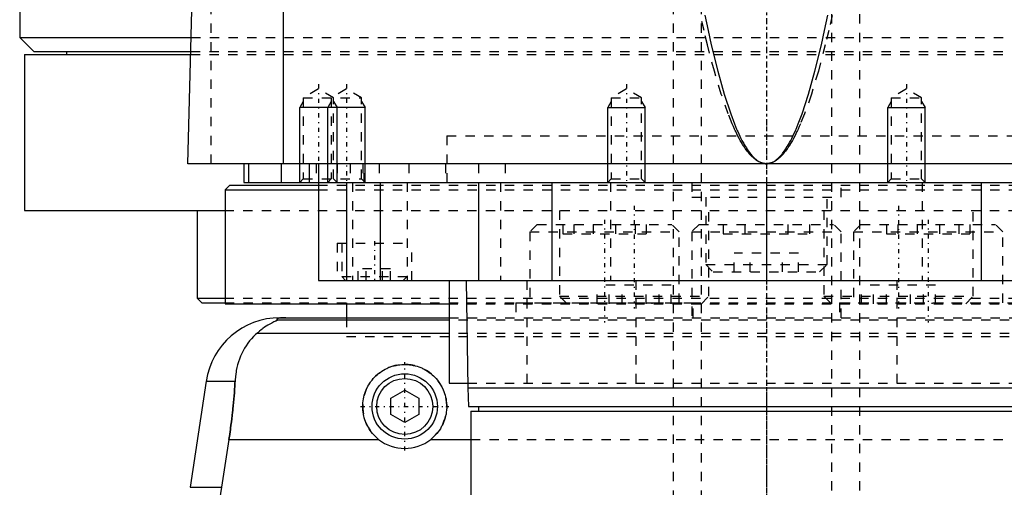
# Model space of a CAD drawing. Extents: x -90 to 90, y -144 to 599.
# Tile 4 of 10: x -80 to 25, y -18 to 32. Entities that reach past the tile are written whole.
import ezdxf

# ---------------------------------------------------------------- set-up
doc = ezdxf.new("R2010")
doc.units = 0
doc.linetypes.add('CENTER', pattern=[1.5, 0.45, -0.5, 0.05, -0.5])
doc.linetypes.add('DASHED', pattern=[2, 1, -1])
for name, color, linetype in [('AM_0', 7, 'CONTINUOUS'), ('AM_10', 7, 'CONTINUOUS'), ('AM_3', 7, 'DASHED'), ('AM_7', 7, 'CENTER')]:
    doc.layers.add(name, color=color, linetype=linetype)

msp = doc.modelspace()

# ---------------------------------------------------------------- linework, layer by layer
at = {"layer": 'AM_0', "color": 7, "linetype": 'CONTINUOUS'}
for p, q in [((-80, 291.5), (-80, 30)), ((-51.74, 16.5), (-51.74, 77.05)), ((-62, 16.5), (-60.5, 73.35)), ((-80, 30), (-78.5, 28.5)), ((-80, 30), (-61.61, 30)), ((-78.5, 28.5), (-61.65, 28.5)), ((-75, 28.5), (-75, 28.2)), ((-79.5, 28.2), (-79.5, 11.5)), ((-79.5, 28.2), (-61.66, 28.2)), ((62, 16.5), (-62, 16.5)), ((-56, 16.5), (-56, 14.5)), ((-55.47, 16.5), (-55.47, 14.5)), ((-52, 16.5), (-52, 14.5)), ((-49, 16.5), (-49, 14.5)), ((-48, 16.5), (-48, 4)), ((-57.5, 14.2), (-58, 13.7)), ((-57.5, 14.2), (-48.01, 14.2)), ((-56, 14.5), (56, 14.5)), ((-45, 14.5), (-45, 4)), ((-41.36, 14.5), (-41.36, 4)), ((-30.85, 14.5), (-30.85, 4)), ((-23, 14.5), (-23, 4)), ((-13, 14.5), (-13, 14.5)), ((0, 14.5), (0, 4)), ((13, 14.5), (13, 14.5)), ((23, 14.5), (23, 4)), ((-58, 13.7), (-58, 1.5)), ((-58, 13.7), (-48.01, 13.7)), ((-79.5, 11.5), (-58.06, 11.5)), ((-61, 11.5), (-61, 2.08)), ((-48, 4), (48, 4)), ((-34, 4), (-34, -7)), ((-32.18, 4), (-32, -7.5)), ((-61, 2.08), (-60.5, 1.58)), ((-61, 2.08), (-58.04, 2.08)), ((-60.5, 1.58), (-58.02, 1.58)), ((-58, 1.5), (-34.04, 1.5)), ((-45, 1.5), (-45, 0)), ((-52.11, 0), (-34, 0)), ((-34, -0.25), (-52.38, -0.25)), ((-34, -1.69), (-54.6, -1.69)), ((-60.02, -6.81), (-61.72, -18.16)), ((-60.02, -6.81), (-56.93, -6.81)), ((-34, -7), (-32.01, -7)), ((-40.25, -8.63), (-38.75, -7.77)), ((-38.75, -7.77), (-37.25, -8.63)), ((-32, -7.5), (-31.9, -9.5)), ((-32, -7.5), (32, -7.5)), ((-40.25, -10.37), (-40.25, -8.63)), ((-37.25, -8.63), (-37.25, -10.37)), ((-38.75, -11.23), (-40.25, -10.37)), ((-37.25, -10.37), (-38.75, -11.23)), ((-31.9, -9.5), (31.9, -9.5)), ((-31.65, -10), (-31.65, -19)), ((-31.65, -10), (31.65, -10)), ((-30.85, -9.5), (-30.85, -10)), ((-57.58, -13.03), (-58.39, -18.16)), ((-57.58, -13.03), (-41.54, -13.03)), ((-35.96, -13.03), (-31.65, -13.03)), ((-61.72, -18.16), (-58.39, -18.16))]:
    msp.add_line(p, q, dxfattribs=at)
for points in [[(-6.59, 32.39, 0), (-6.24, 30.76, 0), (-5.9, 29.22, 0), (-5.21, 26.41, 0), (-4.52, 23.94, 0), (-3.82, 21.83, 0), (-3.42, 20.76, 0), (-3.3, 20.48, 0), (-3.19, 20.2, 0), (-3.13, 20.07, 0), (-3.07, 19.94, 0), (-2.95, 19.68, 0), (-2.84, 19.44, 0), (-2.72, 19.2, 0), (-2.61, 18.98, 0), (-2.49, 18.76, 0), (-2.43, 18.66, 0), (-2.38, 18.56, 0), (-2.26, 18.36, 0), (-2.14, 18.18, 0), (-2.09, 18.09, 0), (-2.03, 18, 0), (-1.91, 17.83, 0), (-1.8, 17.68, 0), (-1.74, 17.6, 0), (-1.68, 17.53, 0), (-1.56, 17.39, 0), (-1.45, 17.27, 0), (-1.33, 17.15, 0), (-1.22, 17.04, 0), (-1.1, 16.94, 0), (-1.04, 16.9, 0), (-0.99, 16.85, 0), (-0.87, 16.78, 0), (-0.75, 16.71, 0), (-0.64, 16.65, 0), (-0.57, 16.62, 0), (-0.55, 16.61, 0), (-0.53, 16.6, 0), (-0.52, 16.6, 0), (-0.51, 16.6, 0), (-0.49, 16.59, 0), (-0.47, 16.58, 0), (-0.45, 16.58, 0), (-0.43, 16.57, 0), (-0.42, 16.56, 0), (-0.41, 16.56, 0), (-0.4, 16.56, 0), (-0.38, 16.55, 0), (-0.36, 16.55, 0), (-0.35, 16.54, 0), (-0.34, 16.54, 0), (-0.32, 16.54, 0), (-0.3, 16.53, 0), (-0.29, 16.53, 0), (-0.28, 16.53, 0), (-0.26, 16.52, 0), (-0.24, 16.52, 0), (-0.22, 16.52, 0), (-0.2, 16.51, 0), (-0.18, 16.51, 0), (-0.17, 16.51, 0), (-0.16, 16.51, 0), (-0.14, 16.51, 0), (-0.13, 16.51, 0), (-0.11, 16.5, 0), (-0.09, 16.5, 0), (-0.07, 16.5, 0), (-0.06, 16.5, 0), (-0.05, 16.5, 0), (-0.03, 16.5, 0), (-0.01, 16.5, 0), (0, 16.5, 0)], [(0, 16.5, 0), (0.01, 16.5, 0), (0.03, 16.5, 0), (0.05, 16.5, 0), (0.06, 16.5, 0), (0.07, 16.5, 0), (0.09, 16.5, 0), (0.11, 16.5, 0), (0.13, 16.51, 0), (0.14, 16.51, 0), (0.16, 16.51, 0), (0.17, 16.51, 0), (0.18, 16.51, 0), (0.2, 16.51, 0), (0.22, 16.52, 0), (0.24, 16.52, 0), (0.26, 16.52, 0), (0.28, 16.53, 0), (0.29, 16.53, 0), (0.3, 16.53, 0), (0.32, 16.54, 0), (0.34, 16.54, 0), (0.35, 16.54, 0), (0.36, 16.55, 0), (0.38, 16.55, 0), (0.4, 16.56, 0), (0.41, 16.56, 0), (0.42, 16.56, 0), (0.43, 16.57, 0), (0.45, 16.58, 0), (0.47, 16.58, 0), (0.49, 16.59, 0), (0.51, 16.6, 0), (0.52, 16.6, 0), (0.53, 16.6, 0), (0.55, 16.61, 0), (0.57, 16.62, 0), (0.59, 16.63, 0), (0.61, 16.63, 0), (0.63, 16.64, 0), (0.64, 16.65, 0), (0.65, 16.65, 0), (0.67, 16.66, 0), (0.69, 16.67, 0), (0.75, 16.71, 0), (0.87, 16.78, 0), (0.99, 16.85, 0), (1.04, 16.9, 0), (1.1, 16.94, 0), (1.22, 17.04, 0), (1.33, 17.15, 0), (1.45, 17.27, 0), (1.56, 17.39, 0), (1.68, 17.53, 0), (1.74, 17.6, 0), (1.8, 17.68, 0), (1.91, 17.83, 0), (2.03, 18, 0), (2.09, 18.09, 0), (2.14, 18.18, 0), (2.26, 18.36, 0), (2.38, 18.56, 0), (2.43, 18.66, 0), (2.49, 18.76, 0), (2.61, 18.98, 0), (2.72, 19.2, 0), (2.84, 19.44, 0), (2.95, 19.68, 0), (3.07, 19.94, 0), (3.13, 20.07, 0), (3.19, 20.2, 0), (3.3, 20.48, 0), (3.42, 20.76, 0), (3.82, 21.83, 0), (4.52, 23.94, 0), (5.21, 26.41, 0), (5.9, 29.22, 0), (6.24, 30.76, 0), (6.59, 32.39, 0)], [(-51.49, 0, 0), (-51.5, 0, 0), (-51.51, 0, 0), (-51.52, 0, 0), (-51.52, 0, 0), (-51.53, 0, 0), (-51.53, 0, 0), (-51.54, 0, 0), (-51.55, 0, 0), (-51.56, 0, 0), (-51.57, 0, 0), (-51.57, 0, 0), (-51.58, 0, 0), (-51.59, 0, 0), (-51.6, 0, 0), (-51.6, 0, 0), (-51.61, 0, 0), (-51.62, 0, 0), (-51.63, 0, 0), (-51.63, 0, 0), (-51.64, 0, 0), (-51.65, 0, 0), (-51.65, 0, 0), (-51.66, 0, 0), (-51.67, 0, 0), (-51.67, 0, 0), (-51.68, 0, 0), (-51.68, 0, 0), (-51.69, 0, 0), (-51.7, 0, 0), (-51.7, 0, 0), (-51.71, 0, 0), (-51.72, 0, 0), (-51.72, 0, 0), (-51.73, 0, 0), (-51.73, 0, 0), (-51.74, 0, 0), (-51.75, 0, 0), (-51.76, 0, 0), (-51.76, -0.01, 0), (-51.77, -0.01, 0), (-51.77, -0.01, 0), (-51.78, -0.01, 0), (-51.78, -0.01, 0), (-51.79, -0.01, 0), (-51.8, -0.01, 0), (-51.8, -0.01, 0), (-51.81, -0.01, 0), (-51.81, -0.01, 0), (-51.82, -0.01, 0), (-51.82, -0.01, 0), (-51.84, -0.01, 0), (-51.87, -0.01, 0), (-51.89, -0.01, 0), (-51.91, -0.01, 0), (-51.93, -0.01, 0), (-51.96, -0.02, 0), (-51.99, -0.02, 0), (-52.01, -0.02, 0), (-52.04, -0.02, 0), (-52.05, -0.03, 0), (-52.06, -0.03, 0), (-52.08, -0.03, 0), (-52.1, -0.03, 0), (-52.1, -0.03, 0), (-52.11, -0.03, 0), (-52.13, -0.04, 0), (-52.15, -0.04, 0), (-52.15, -0.04, 0), (-52.16, -0.04, 0), (-52.17, -0.04, 0), (-52.19, -0.04, 0), (-52.23, -0.05, 0), (-52.3, -0.07, 0), (-52.35, -0.08, 0), (-52.39, -0.1, 0), (-52.41, -0.11, 0), (-52.42, -0.12, 0), (-52.43, -0.13, 0), (-52.45, -0.14, 0), (-52.45, -0.16, 0), (-52.45, -0.17, 0), (-52.45, -0.19, 0), (-52.44, -0.2, 0), (-52.44, -0.21, 0), (-52.43, -0.22, 0), (-52.41, -0.23, 0), (-52.39, -0.25, 0), (-52.38, -0.25, 0)], [(-52.38, -0.25, 0), (-52.38, -0.25, 0), (-52.38, -0.26, 0), (-52.38, -0.26, 0), (-52.38, -0.26, 0), (-52.38, -0.26, 0), (-52.38, -0.26, 0), (-52.38, -0.27, 0), (-52.38, -0.27, 0), (-52.38, -0.27, 0), (-52.39, -0.27, 0), (-52.39, -0.28, 0), (-52.39, -0.28, 0), (-52.4, -0.28, 0), (-52.41, -0.28, 0), (-52.41, -0.29, 0), (-52.42, -0.29, 0), (-52.43, -0.3, 0), (-52.43, -0.3, 0), (-52.44, -0.3, 0), (-52.45, -0.31, 0), (-52.46, -0.31, 0), (-52.46, -0.31, 0), (-52.47, -0.32, 0), (-52.48, -0.32, 0), (-52.49, -0.33, 0), (-52.5, -0.33, 0), (-52.5, -0.33, 0), (-52.51, -0.34, 0), (-52.53, -0.34, 0), (-52.54, -0.35, 0), (-52.55, -0.35, 0), (-52.57, -0.36, 0), (-52.57, -0.36, 0), (-52.58, -0.37, 0), (-52.6, -0.37, 0), (-52.61, -0.38, 0), (-52.66, -0.4, 0), (-52.76, -0.45, 0), (-52.88, -0.51, 0), (-53, -0.57, 0), (-53.06, -0.6, 0), (-53.13, -0.64, 0), (-53.27, -0.72, 0), (-53.43, -0.81, 0), (-53.59, -0.91, 0), (-53.76, -1.02, 0), (-53.94, -1.15, 0), (-54.03, -1.21, 0), (-54.12, -1.29, 0), (-54.31, -1.44, 0), (-54.5, -1.6, 0), (-54.6, -1.69, 0)], [(-54.6, -1.69, 0), (-54.72, -1.8, 0), (-54.94, -2.02, 0), (-55.16, -2.25, 0), (-55.26, -2.37, 0), (-55.36, -2.49, 0), (-55.55, -2.74, 0), (-55.73, -3, 0), (-55.9, -3.27, 0), (-56.06, -3.55, 0), (-56.2, -3.83, 0), (-56.27, -3.98, 0), (-56.33, -4.12, 0), (-56.45, -4.42, 0), (-56.55, -4.72, 0), (-56.65, -5.03, 0), (-56.73, -5.34, 0), (-56.8, -5.66, 0), (-56.82, -5.83, 0), (-56.85, -5.99, 0), (-56.89, -6.32, 0), (-56.92, -6.65, 0), (-56.93, -6.81, 0)], [(-41.54, -13.03, 0), (-41.62, -12.97, 0), (-41.77, -12.83, 0), (-41.92, -12.69, 0), (-41.99, -12.62, 0), (-42.06, -12.55, 0), (-42.2, -12.39, 0), (-42.33, -12.23, 0), (-42.45, -12.06, 0), (-42.57, -11.89, 0), (-42.67, -11.7, 0), (-42.72, -11.61, 0), (-42.77, -11.52, 0), (-42.86, -11.32, 0), (-42.95, -11.13, 0), (-43.02, -10.93, 0), (-43.08, -10.73, 0), (-43.13, -10.52, 0), (-43.15, -10.42, 0), (-43.18, -10.32, 0), (-43.21, -10.11, 0), (-43.23, -9.91, 0), (-43.24, -9.81, 0), (-43.25, -9.71, 0), (-43.25, -9.51, 0), (-43.25, -9.31, 0), (-43.24, -9.21, 0), (-43.23, -9.11, 0), (-43.21, -8.91, 0), (-43.18, -8.7, 0), (-43.14, -8.5, 0), (-43.09, -8.3, 0), (-43.03, -8.1, 0), (-42.99, -8.01, 0), (-42.96, -7.91, 0), (-42.88, -7.72, 0), (-42.8, -7.53, 0), (-42.7, -7.34, 0), (-42.6, -7.17, 0), (-42.49, -6.99, 0), (-42.43, -6.91, 0), (-42.37, -6.83, 0), (-42.25, -6.67, 0), (-42.12, -6.52, 0), (-41.98, -6.37, 0), (-41.84, -6.23, 0), (-41.7, -6.1, 0), (-41.62, -6.03, 0), (-41.54, -5.97, 0), (-41.38, -5.85, 0), (-41.21, -5.73, 0), (-41.03, -5.62, 0), (-40.85, -5.52, 0), (-40.67, -5.43, 0), (-40.57, -5.38, 0), (-40.47, -5.34, 0), (-40.28, -5.27, 0), (-40.08, -5.2, 0), (-39.87, -5.14, 0), (-39.67, -5.1, 0), (-39.46, -5.06, 0), (-39.36, -5.04, 0), (-39.26, -5.03, 0), (-39.05, -5.01, 0), (-38.85, -5, 0), (-38.75, -5, 0), (-38.65, -5, 0), (-38.45, -5.01, 0), (-38.24, -5.03, 0), (-38.14, -5.04, 0), (-38.04, -5.06, 0), (-37.83, -5.1, 0), (-37.63, -5.14, 0), (-37.42, -5.2, 0), (-37.22, -5.27, 0), (-37.03, -5.34, 0), (-36.93, -5.38, 0), (-36.83, -5.43, 0), (-36.65, -5.52, 0), (-36.47, -5.62, 0), (-36.29, -5.73, 0), (-36.12, -5.85, 0), (-35.96, -5.97, 0), (-35.88, -6.03, 0), (-35.8, -6.1, 0), (-35.66, -6.23, 0), (-35.52, -6.37, 0), (-35.38, -6.52, 0), (-35.25, -6.67, 0), (-35.13, -6.83, 0), (-35.07, -6.91, 0), (-35.01, -6.99, 0), (-34.9, -7.17, 0), (-34.8, -7.34, 0), (-34.7, -7.53, 0), (-34.62, -7.72, 0), (-34.54, -7.91, 0), (-34.51, -8.01, 0), (-34.47, -8.1, 0), (-34.41, -8.3, 0), (-34.36, -8.5, 0), (-34.32, -8.7, 0), (-34.29, -8.91, 0), (-34.27, -9.11, 0), (-34.26, -9.21, 0), (-34.25, -9.31, 0), (-34.25, -9.51, 0), (-34.25, -9.71, 0), (-34.26, -9.81, 0), (-34.27, -9.91, 0), (-34.29, -10.11, 0), (-34.32, -10.32, 0), (-34.35, -10.42, 0), (-34.37, -10.52, 0), (-34.42, -10.73, 0), (-34.48, -10.93, 0), (-34.55, -11.13, 0), (-34.64, -11.32, 0), (-34.73, -11.52, 0), (-34.78, -11.61, 0), (-34.83, -11.7, 0), (-34.93, -11.89, 0), (-35.05, -12.06, 0), (-35.17, -12.23, 0), (-35.3, -12.39, 0), (-35.44, -12.55, 0), (-35.51, -12.62, 0), (-35.58, -12.69, 0), (-35.73, -12.83, 0), (-35.88, -12.97, 0), (-35.96, -13.03, 0)], [(-56.93, -6.81, 0), (-56.94, -6.99, 0), (-56.96, -7.33, 0), (-56.98, -7.68, 0), (-56.99, -7.85, 0), (-57, -8.03, 0), (-57.03, -8.37, 0), (-57.06, -8.72, 0), (-57.09, -9.07, 0), (-57.12, -9.42, 0), (-57.15, -9.77, 0), (-57.17, -9.94, 0), (-57.19, -10.12, 0), (-57.23, -10.46, 0), (-57.27, -10.81, 0), (-57.31, -11.15, 0), (-57.36, -11.5, 0), (-57.4, -11.84, 0), (-57.43, -12.01, 0), (-57.45, -12.18, 0), (-57.5, -12.52, 0), (-57.55, -12.86, 0), (-57.58, -13.03, 0)], [(-58.39, -18.16, 0), (-58.5, -18.82, 0), (-58.67, -20.16, 0), (-58.82, -21.48, 0), (-58.88, -22.14, 0), (-58.94, -22.8, 0), (-59.02, -24.1, 0), (-59.07, -25.38, 0), (-59.09, -26.64, 0), (-59.09, -27.88, 0), (-59.06, -29.15, 0), (-59.03, -29.79, 0), (-58.99, -30.44, 0), (-58.9, -31.75, 0), (-58.78, -33.07, 0), (-58.62, -34.4, 0), (-58.43, -35.73, 0), (-58.21, -37.05, 0), (-58.09, -37.72, 0), (-57.96, -38.38, 0), (-57.68, -39.69, 0), (-57.37, -40.98, 0), (-57.2, -41.62, 0)]]:
    msp.add_polyline3d(points, dxfattribs=at)
for radius in [3.5, 3]:
    msp.add_circle((-38.75, -9.5), radius, dxfattribs=at)
for centre, radius, start, end in [((-52.11, -8), 8, 90, 171.467), ((-38.75, -9.5), 4.5, 231.7104, 308.2896)]:
    msp.add_arc(centre, radius, start, end, dxfattribs=at)
at = {"layer": 'AM_10', "color": 7, "linetype": 'CONTINUOUS'}
for p, q in [((-49.62, 23.16), (-50, 22.5)), ((-50, 14.5), (-50, 22.5)), ((-43, 22.5), (-50, 22.5)), ((-46.62, 23.16), (-47, 22.5)), ((-47, 14.5), (-47, 22.5)), ((-46.38, 23.16), (-46, 22.5)), ((-46, 14.5), (-46, 22.5)), ((-43.38, 23.16), (-43, 22.5)), ((-43, 14.5), (-43, 22.5)), ((-16.62, 23.16), (-17, 22.5)), ((-17, 14.5), (-17, 22.5)), ((-17, 22.5), (-13, 22.5)), ((-13.38, 23.16), (-13, 22.5)), ((-13, 14.5), (-13, 22.5)), ((13.38, 23.16), (13, 22.5)), ((13, 14.5), (13, 22.5)), ((13, 22.5), (17, 22.5)), ((16.62, 23.16), (17, 22.5)), ((17, 14.5), (17, 22.5))]:
    msp.add_line(p, q, dxfattribs=at)
at = {"layer": 'AM_3', "color": 6, "linetype": 'DASHED'}
for p, q in [((-7, 565.5), (-7, -110.5)), ((7, -110.5), (7, 565.5)), ((-10, 553.5), (-10, -70.5)), ((10, -70.5), (10, 553.5)), ((-59.5, 16.5), (-59.5, 75.49)), ((-61.61, 30), (61.61, 30)), ((-61.65, 28.5), (61.65, 28.5)), ((-61.66, 28.2), (61.66, 28.2)), ((-48, 24.5), (-49.62, 23.56)), ((-46.38, 23.56), (-48, 24.5)), ((-45, 24.5), (-46.62, 23.56)), ((-43.38, 23.56), (-45, 24.5)), ((-15, 24.5), (-16.62, 23.56)), ((-13.38, 23.56), (-15, 24.5)), ((15, 24.5), (13.38, 23.56)), ((16.62, 23.56), (15, 24.5)), ((-49.62, 23.56), (-49.62, 14.88)), ((-49.62, 23.56), (-43.38, 23.56)), ((-46.62, 23.56), (-46.62, 14.88)), ((-46.38, 14.88), (-46.38, 23.56)), ((-43.38, 14.88), (-43.38, 23.56)), ((-16.62, 23.56), (-16.62, 14.88)), ((-16.62, 23.56), (-13.38, 23.56)), ((-13.38, 14.88), (-13.38, 23.56)), ((13.38, 23.56), (13.38, 14.88)), ((13.38, 23.56), (16.62, 23.56)), ((16.62, 14.88), (16.62, 23.56)), ((-34.25, 19.5), (34.25, 19.5)), ((-34.25, 19.5), (-34.25, 14.2)), ((-34.25, 19.5), (0, 19.5)), ((-48.25, 16.5), (-48.25, 14.5)), ((-46, 16.5), (-46, 14.5)), ((-44.59, 16.5), (-44.59, 14.5)), ((-43.24, 16.5), (-43.24, 14.5)), ((-43.09, 14.5), (-43.09, 16.5)), ((-41.5, 16.5), (-41.5, 14.5)), ((-38.29, 16.5), (-38.29, 14.5)), ((-34.38, 16.5), (-34.38, 14.5)), ((-30.84, 16.5), (-30.84, 14.5)), ((-28, 16.5), (-28, 14.5)), ((-49.62, 14.88), (-50, 14.5)), ((-49.62, 14.88), (-43.38, 14.88)), ((-46.62, 14.88), (-47, 14.5)), ((-46, 14.5), (-46.38, 14.88)), ((-43, 14.5), (-43.38, 14.88)), ((-16.62, 14.88), (-17, 14.5)), ((-16.62, 14.88), (-13.38, 14.88)), ((-13, 14.5), (-13.38, 14.88)), ((13.38, 14.88), (13, 14.5)), ((13.38, 14.88), (16.62, 14.88)), ((17, 14.5), (16.62, 14.88)), ((-48.01, 14.2), (48.01, 14.2)), ((-44.34, 14.5), (-44.34, 4)), ((-38.5, 14.5), (-38.5, 4)), ((-28.48, 14.5), (-28.48, 4)), ((-16.7, 14.5), (-16.7, 4)), ((-8, 14.5), (-8, 12.9)), ((8, 12.9), (8, 14.5)), ((16.7, 14.5), (16.7, 4)), ((-48.01, 13.7), (48.01, 13.7)), ((-8, 12.9), (8, 12.9)), ((-6.5, 12.9), (-6.5, 5.7)), ((6.5, 5.7), (6.5, 12.9)), ((-58.06, 11.5), (58.06, 11.5)), ((-22.16, 11.5), (-22.16, 2.3)), ((-6.16, 2.3), (-6.16, 11.5)), ((6.16, 11.5), (6.16, 2.3)), ((22.16, 2.3), (22.16, 11.5)), ((-24.54, 10), (-25.34, 9.2)), ((-24.54, 10), (-10.14, 10)), ((-21.8, 10), (-21.8, 9)), ((-20.61, 10), (-20.61, 9)), ((-18.54, 10), (-18.54, 9)), ((-16.15, 10), (-16.15, 9)), ((-14.07, 10), (-14.07, 9)), ((-12.88, 10), (-12.88, 9)), ((-9.34, 9.2), (-10.14, 10)), ((-7.2, 10), (-8, 9.2)), ((-7.2, 10), (7.2, 10)), ((-4.62, 10), (-4.62, 9)), ((-2.31, 10), (-2.31, 9)), ((2.31, 10), (2.31, 9)), ((4.62, 10), (4.62, 9)), ((8, 9.2), (7.2, 10)), ((10.14, 10), (9.34, 9.2)), ((10.14, 10), (24.54, 10)), ((12.88, 10), (12.88, 9)), ((14.07, 10), (14.07, 9)), ((16.15, 10), (16.15, 9)), ((18.54, 10), (18.54, 9)), ((20.61, 10), (20.61, 9)), ((21.8, 10), (21.8, 9)), ((25.34, 9.2), (24.54, 10)), ((-25.34, 9.2), (-25.34, 1.6)), ((-25.34, 9.2), (-9.34, 9.2)), ((-21.8, 9), (-12.88, 9)), ((-9.34, 1.6), (-9.34, 9.2)), ((-8, 9.2), (-8, 0)), ((-8, 9.2), (8, 9.2)), ((-4.62, 9), (4.62, 9)), ((8, 0), (8, 9.2)), ((9.34, 9.2), (9.34, 1.6)), ((9.34, 9.2), (25.34, 9.2)), ((12.88, 9), (21.8, 9)), ((25.34, 1.6), (25.34, 9.2)), ((-46, 8), (-46, 4)), ((-46, 8), (-38, 8)), ((-45.5, 8), (-45.5, 4.4)), ((-38, 4), (-38, 8)), ((-3.46, 4.9), (-3.46, 6.9)), ((3.46, 6.9), (-3.46, 6.9)), ((-1.73, 4.9), (-1.73, 6.9)), ((1.73, 4.9), (1.73, 6.9)), ((3.46, 4.9), (3.46, 6.9)), ((-6.5, 5.7), (-5.7, 4.9)), ((-6.5, 5.7), (6.5, 5.7)), ((5.7, 4.9), (6.5, 5.7)), ((-45.5, 4.4), (-45.1, 4)), ((-45.5, 4.4), (-38.5, 4.4)), ((-43.73, 4), (-43.73, 5.25)), ((-40.27, 5.25), (-43.73, 5.25)), ((-42.87, 4), (-42.87, 5.25)), ((-41.13, 4), (-41.13, 5.25)), ((-40.27, 4), (-40.27, 5.25)), ((-38.9, 4), (-38.5, 4.4)), ((-5.7, 4.9), (5.7, 4.9)), ((-25.65, 4), (-25.65, -7)), ((-18.12, 1.5), (-18.12, 3.5)), ((-10.19, 3.5), (-18.12, 3.5)), ((-16.83, 1.5), (-16.83, 3.5)), ((-15.44, 1.5), (-15.44, 3.5)), ((-13.98, 4), (-13.98, -7)), ((-12.87, 1.5), (-12.87, 3.5)), ((-11.48, 1.5), (-11.48, 3.5)), ((-10.19, 1.5), (-10.19, 3.5)), ((10.19, 1.5), (10.19, 3.5)), ((18.12, 3.5), (10.19, 3.5)), ((11.48, 1.5), (11.48, 3.5)), ((12.87, 1.5), (12.87, 3.5)), ((13.98, 4), (13.98, -7)), ((15.44, 1.5), (15.44, 3.5)), ((16.83, 1.5), (16.83, 3.5)), ((18.12, 1.5), (18.12, 3.5)), ((-22.16, 2.3), (-21.36, 1.5)), ((-22.16, 2.3), (-6.16, 2.3)), ((-6.96, 1.5), (-6.16, 2.3)), ((6.16, 2.3), (6.96, 1.5)), ((6.16, 2.3), (22.16, 2.3)), ((21.36, 1.5), (22.16, 2.3)), ((-58.04, 2.08), (58.04, 2.08)), ((-58.02, 1.58), (58.02, 1.58)), ((-45, 1.58), (-45, 1.5)), ((-34.04, 1.5), (34.04, 1.5)), ((-26.84, 1.6), (-26.84, 0)), ((-26.84, 1.6), (-7.84, 1.6)), ((-17.73, 1.5), (-17.73, 1.6)), ((-12.26, 1.6), (-12.26, 1.5)), ((-7.84, 0), (-7.84, 1.6)), ((7.84, 1.6), (7.84, 0)), ((7.84, 1.6), (26.84, 1.6)), ((12.26, 1.5), (12.26, 1.6)), ((17.73, 1.6), (17.73, 1.5)), ((-45, 0), (-45, -2)), ((-34, 0), (34, 0)), ((34, -0.25), (-34, -0.25)), ((-45, -2), (45, -2)), ((-45, -2), (45, -2)), ((34, -1.69), (-34, -1.69)), ((-32.01, -7), (32.01, -7)), ((-31.65, -13.03), (31.65, -13.03))]:
    msp.add_line(p, q, dxfattribs=at)
for points in [[(0, 16.5, 0), (-0.01, 16.5, 0), (-0.03, 16.5, 0), (-0.05, 16.5, 0), (-0.06, 16.5, 0), (-0.07, 16.5, 0), (-0.09, 16.5, 0), (-0.11, 16.5, 0), (-0.13, 16.51, 0), (-0.15, 16.51, 0), (-0.18, 16.51, 0), (-0.19, 16.51, 0), (-0.2, 16.51, 0), (-0.22, 16.51, 0), (-0.24, 16.52, 0), (-0.26, 16.52, 0), (-0.28, 16.52, 0), (-0.3, 16.53, 0), (-0.31, 16.53, 0), (-0.32, 16.53, 0), (-0.34, 16.54, 0), (-0.36, 16.54, 0), (-0.37, 16.54, 0), (-0.38, 16.55, 0), (-0.4, 16.55, 0), (-0.42, 16.56, 0), (-0.43, 16.56, 0), (-0.44, 16.56, 0), (-0.46, 16.57, 0), (-0.49, 16.58, 0), (-0.51, 16.58, 0), (-0.53, 16.59, 0), (-0.55, 16.6, 0), (-0.56, 16.6, 0), (-0.57, 16.6, 0), (-0.59, 16.61, 0), (-0.61, 16.62, 0), (-0.68, 16.65, 0), (-0.81, 16.71, 0), (-0.93, 16.78, 0), (-1.05, 16.85, 0), (-1.12, 16.9, 0), (-1.18, 16.94, 0), (-1.3, 17.04, 0), (-1.43, 17.15, 0), (-1.55, 17.26, 0), (-1.67, 17.39, 0), (-1.8, 17.53, 0), (-1.86, 17.6, 0), (-1.92, 17.68, 0), (-2.05, 17.83, 0), (-2.17, 18, 0), (-2.23, 18.09, 0), (-2.29, 18.17, 0), (-2.42, 18.36, 0), (-2.54, 18.56, 0), (-2.6, 18.66, 0), (-2.66, 18.76, 0), (-2.79, 18.98, 0), (-2.91, 19.2, 0), (-3.04, 19.44, 0), (-3.16, 19.68, 0), (-3.28, 19.94, 0), (-3.35, 20.07, 0), (-3.41, 20.2, 0), (-3.53, 20.47, 0), (-3.65, 20.76, 0), (-4.09, 21.83, 0), (-4.83, 23.94, 0), (-5.57, 26.4, 0), (-6.31, 29.22, 0), (-6.68, 30.76, 0), (-7.05, 32.38, 0)], [(7.05, 32.38, 0), (6.68, 30.76, 0), (6.31, 29.22, 0), (5.57, 26.4, 0), (4.83, 23.94, 0), (4.09, 21.83, 0), (3.65, 20.76, 0), (3.53, 20.47, 0), (3.41, 20.2, 0), (3.35, 20.07, 0), (3.28, 19.94, 0), (3.16, 19.68, 0), (3.04, 19.44, 0), (2.91, 19.2, 0), (2.79, 18.98, 0), (2.66, 18.76, 0), (2.6, 18.66, 0), (2.54, 18.56, 0), (2.42, 18.36, 0), (2.29, 18.17, 0), (2.23, 18.09, 0), (2.17, 18, 0), (2.05, 17.83, 0), (1.92, 17.68, 0), (1.86, 17.6, 0), (1.8, 17.53, 0), (1.67, 17.39, 0), (1.55, 17.26, 0), (1.43, 17.15, 0), (1.3, 17.04, 0), (1.18, 16.94, 0), (1.12, 16.9, 0), (1.05, 16.85, 0), (0.93, 16.78, 0), (0.81, 16.71, 0), (0.68, 16.65, 0), (0.56, 16.6, 0), (0.49, 16.58, 0), (0.46, 16.57, 0), (0.44, 16.56, 0), (0.43, 16.56, 0), (0.42, 16.56, 0), (0.4, 16.55, 0), (0.38, 16.55, 0), (0.37, 16.54, 0), (0.36, 16.54, 0), (0.34, 16.54, 0), (0.32, 16.53, 0), (0.31, 16.53, 0), (0.3, 16.53, 0), (0.28, 16.52, 0), (0.26, 16.52, 0), (0.24, 16.52, 0), (0.22, 16.51, 0), (0.2, 16.51, 0), (0.19, 16.51, 0), (0.18, 16.51, 0), (0.15, 16.51, 0), (0.13, 16.51, 0), (0.11, 16.5, 0), (0.09, 16.5, 0), (0.07, 16.5, 0), (0.06, 16.5, 0), (0.05, 16.5, 0), (0.03, 16.5, 0), (0.01, 16.5, 0), (0, 16.5, 0)], [(-57.58, -13.03, 0), (-57.55, -12.86, 0), (-57.5, -12.52, 0), (-57.45, -12.18, 0), (-57.43, -12.01, 0), (-57.4, -11.84, 0), (-57.36, -11.5, 0), (-57.31, -11.15, 0), (-57.27, -10.81, 0), (-57.23, -10.46, 0), (-57.19, -10.12, 0), (-57.17, -9.94, 0), (-57.15, -9.77, 0), (-57.12, -9.42, 0), (-57.09, -9.07, 0), (-57.06, -8.72, 0), (-57.03, -8.37, 0), (-57, -8.03, 0), (-56.99, -7.85, 0), (-56.98, -7.68, 0), (-56.96, -7.33, 0), (-56.94, -6.99, 0), (-56.93, -6.81, 0)]]:
    msp.add_polyline3d(points, dxfattribs=at)
msp.add_arc((-38.75, -9.5), 4.5, 308.2896, 231.7104, dxfattribs=at)
at = {"layer": 'AM_7', "color": 4, "linetype": 'CENTER'}
for p, q in [((0, 599.3), (0, -144.3)), ((0, 317.3), (0, -16.93)), ((0, 242.7), (0, -37.19)), ((-48, 25), (-48, 14)), ((-45, 25), (-45, 14)), ((-15, 25), (-15, 14)), ((15, 25), (15, 14)), ((0, 20.48), (0, -81.35)), ((-14.16, 12), (-14.16, 1)), ((14.16, 12), (14.16, 1)), ((-17.34, 10.5), (-17.34, -0.5)), ((17.34, 10.5), (17.34, -0.5)), ((-42, 8.2), (-42, 3.8)), ((-38.75, -14.23), (-38.75, -4.77)), ((0, -7.96), (0, -41.79)), ((-43.48, -9.5), (-34.02, -9.5))]:
    msp.add_line(p, q, dxfattribs=at)

doc.saveas('drawing.dxf')
